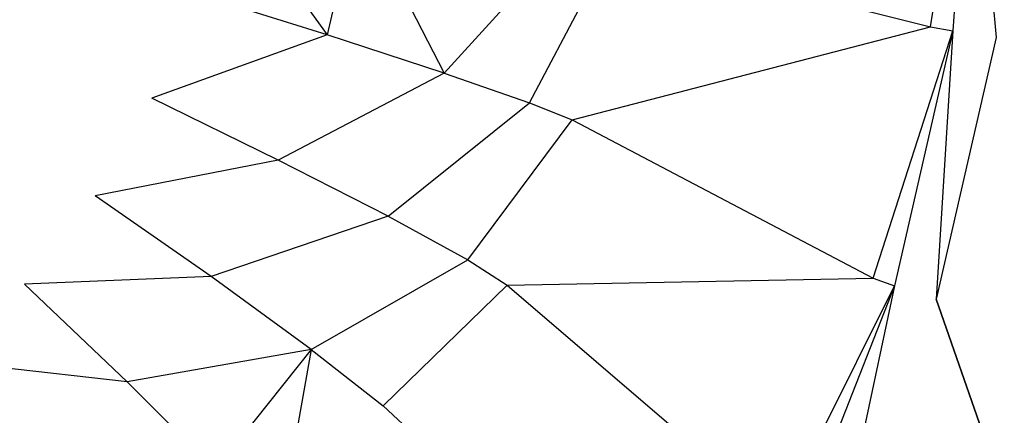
# Model space of a CAD drawing. Extents: x 0 to 1.6, y -0.7 to 0.
# Tile 7 of 12: x 1.34 to 1.51, y -0.46 to -0.39. Entities that reach past the tile are written whole.
import ezdxf

# ---------------------------------------------------------------- set-up
doc = ezdxf.new("R2010")
doc.units = 0
for name, color, linetype in [('L0_WANNE_BA160CAS2V__3___REPLAC', 7, 'CONTINUOUS'), ('L1_WANNE_BA160CAS2V__2___REPLAC', 7, 'CONTINUOUS'), ('L2_WANNE_BA160CAS2V__1___REPLAC', 7, 'CONTINUOUS'), ('L3_WANNE_BA160CAS2V__0___REPLAC', 7, 'CONTINUOUS')]:
    doc.layers.add(name, color=color, linetype=linetype)

msp = doc.modelspace()

# ---------------------------------------------------------------- linework, layer by layer
at = {"layer": 'L0_WANNE_BA160CAS2V__3___REPLAC', "color": 8}
for points, invisible_edges in [([(1.503545, -0.35, 0.440106), (1.445246, -0.380549, 0.059346), (1.500221, -0.394354, 0.440109), (1.503545, -0.35, 0.440106)], 13), ([(1.431037, -0.407442, 0.035976), (1.445246, -0.380549, 0.059346), (1.437521, -0.379046, 0.036016), (1.431037, -0.407442, 0.035976)], 14), ([(1.445246, -0.380549, 0.059346), (1.431037, -0.407442, 0.035976), (1.438423, -0.410413, 0.059301), (1.445246, -0.380549, 0.059346)], 13), ([(1.438423, -0.410413, 0.059301), (1.500221, -0.394354, 0.440109), (1.445246, -0.380549, 0.059346), (1.438423, -0.410413, 0.059301)], 14), ([(1.500221, -0.394354, 0.440109), (1.438423, -0.410413, 0.059301), (1.490325, -0.437718, 0.440117), (1.500221, -0.394354, 0.440109)], 13), ([(1.420392, -0.434551, 0.035911), (1.438423, -0.410413, 0.059301), (1.431037, -0.407442, 0.035976), (1.420392, -0.434551, 0.035911)], 14), ([(1.438423, -0.410413, 0.059301), (1.420392, -0.434551, 0.035911), (1.427223, -0.43892, 0.059227), (1.438423, -0.410413, 0.059301)], 13), ([(1.427223, -0.43892, 0.059227), (1.490325, -0.437718, 0.440117), (1.438423, -0.410413, 0.059301), (1.427223, -0.43892, 0.059227)], 14), ([(1.405826, -0.459766, 0.035823), (1.427223, -0.43892, 0.059227), (1.420392, -0.434551, 0.035911), (1.405826, -0.459766, 0.035823)], 14), ([(1.490325, -0.437718, 0.440117), (1.427223, -0.43892, 0.059227), (1.474076, -0.479123, 0.440129), (1.490325, -0.437718, 0.440117)], 13), ([(1.427223, -0.43892, 0.059227), (1.405826, -0.459766, 0.035823), (1.411897, -0.465433, 0.059126), (1.427223, -0.43892, 0.059227)], 13), ([(1.411897, -0.465433, 0.059126), (1.474076, -0.479123, 0.440129), (1.427223, -0.43892, 0.059227), (1.411897, -0.465433, 0.059126)], 14), ([(1.387665, -0.482524, 0.035715), (1.411897, -0.465433, 0.059126), (1.405826, -0.459766, 0.035823), (1.387665, -0.482524, 0.035715)], 14)]:
    msp.add_3dface(points, dxfattribs=dict(at, invisible_edges=invisible_edges))
at = {"layer": 'L1_WANNE_BA160CAS2V__2___REPLAC', "color": 8}
for points, invisible_edges in [([(1.507432, -0.35, 0.447184), (1.500221, -0.394354, 0.440109), (1.504057, -0.395035, 0.447185), (1.507432, -0.35, 0.447184)], 13), ([(1.500221, -0.394354, 0.440109), (1.507432, -0.35, 0.447184), (1.503545, -0.35, 0.440106), (1.500221, -0.394354, 0.440109)], 14), ([(1.511538, -0.396203, 0.45), (1.507432, -0.35, 0.447184), (1.504057, -0.395035, 0.447185), (1.511538, -0.396203, 0.45)], 13), ([(1.507432, -0.35, 0.447184), (1.511538, -0.396203, 0.45), (1.515, -0.35, 0.45), (1.507432, -0.35, 0.447184)], 14), ([(1.490325, -0.437718, 0.440117), (1.504057, -0.395035, 0.447185), (1.500221, -0.394354, 0.440109), (1.490325, -0.437718, 0.440117)], 14), ([(1.504057, -0.395035, 0.447185), (1.490325, -0.437718, 0.440117), (1.494006, -0.439063, 0.447189), (1.504057, -0.395035, 0.447185)], 13), ([(1.501228, -0.441374, 0.45), (1.504057, -0.395035, 0.447185), (1.494006, -0.439063, 0.447189), (1.501228, -0.441374, 0.45)], 13), ([(1.504057, -0.395035, 0.447185), (1.501228, -0.441374, 0.45), (1.511538, -0.396203, 0.45), (1.504057, -0.395035, 0.447185)], 14), ([(1.474076, -0.479123, 0.440129), (1.494006, -0.439063, 0.447189), (1.490325, -0.437718, 0.440117), (1.474076, -0.479123, 0.440129)], 14), ([(1.494006, -0.439063, 0.447189), (1.474076, -0.479123, 0.440129), (1.477506, -0.481102, 0.447195), (1.494006, -0.439063, 0.447189)], 13), ([(1.4843, -0.484504, 0.45), (1.494006, -0.439063, 0.447189), (1.477506, -0.481102, 0.447195), (1.4843, -0.484504, 0.45)], 13), ([(1.494006, -0.439063, 0.447189), (1.4843, -0.484504, 0.45), (1.501228, -0.441374, 0.45), (1.494006, -0.439063, 0.447189)], 14)]:
    msp.add_3dface(points, dxfattribs=dict(at, invisible_edges=invisible_edges))
at = {"layer": 'L2_WANNE_BA160CAS2V__1___REPLAC', "color": 8}
for points, invisible_edges in [([(1.329659, -0.247945), (1.329659, -0.452055), (1.34396, -0.438785), (1.329659, -0.247945)], 15), ([(1.329659, -0.247945), (1.34396, -0.438785), (1.34396, -0.261215), (1.329659, -0.247945)], 15), ([(1.34396, -0.261215), (1.34396, -0.438785), (1.356124, -0.423532), (1.34396, -0.261215)], 15), ([(1.34396, -0.261215), (1.356124, -0.423532), (1.356124, -0.276468), (1.34396, -0.261215)], 15), ([(1.356124, -0.276468), (1.356124, -0.423532), (1.365879, -0.406636), (1.356124, -0.276468)], 15), ([(1.356124, -0.276468), (1.365879, -0.406636), (1.365879, -0.293364), (1.356124, -0.276468)], 15), ([(1.365879, -0.293364), (1.365879, -0.406636), (1.373007, -0.388475), (1.365879, -0.293364)], 15), ([(1.396151, -0.395743, 0.004352), (1.377348, -0.369455), (1.373007, -0.388475), (1.396151, -0.395743, 0.004352)], 13), ([(1.377348, -0.369455), (1.396151, -0.395743, 0.004352), (1.401301, -0.373128, 0.004358), (1.377348, -0.369455)], 14), ([(1.416334, -0.40234, 0.016865), (1.401301, -0.373128, 0.004358), (1.396151, -0.395743, 0.004352), (1.416334, -0.40234, 0.016865)], 13), ([(1.401301, -0.373128, 0.004358), (1.416334, -0.40234, 0.016865), (1.422234, -0.376465, 0.016887), (1.401301, -0.373128, 0.004358)], 14), ([(1.416334, -0.40234, 0.016865), (1.437521, -0.379046, 0.036016), (1.422234, -0.376465, 0.016887), (1.416334, -0.40234, 0.016865)], 14), ([(1.437521, -0.379046, 0.036016), (1.416334, -0.40234, 0.016865), (1.431037, -0.407442, 0.035976), (1.437521, -0.379046, 0.036016)], 13), ([(1.396151, -0.395743, 0.004352), (1.373007, -0.388475), (1.365879, -0.406636), (1.396151, -0.395743, 0.004352)], 14), ([(1.396151, -0.395743, 0.004352), (1.365879, -0.406636), (1.387694, -0.417343, 0.004341), (1.396151, -0.395743, 0.004352)], 14), ([(1.416334, -0.40234, 0.016865), (1.396151, -0.395743, 0.004352), (1.387694, -0.417343, 0.004341), (1.416334, -0.40234, 0.016865)], 14), ([(1.416334, -0.40234, 0.016865), (1.387694, -0.417343, 0.004341), (1.406648, -0.427049, 0.016828), (1.416334, -0.40234, 0.016865)], 14), ([(1.406648, -0.427049, 0.016828), (1.431037, -0.407442, 0.035976), (1.416334, -0.40234, 0.016865), (1.406648, -0.427049, 0.016828)], 14), ([(1.387694, -0.417343, 0.004341), (1.365879, -0.406636), (1.356124, -0.423532), (1.387694, -0.417343, 0.004341)], 14), ([(1.431037, -0.407442, 0.035976), (1.406648, -0.427049, 0.016828), (1.420392, -0.434551, 0.035911), (1.431037, -0.407442, 0.035976)], 13), ([(1.387694, -0.417343, 0.004341), (1.356124, -0.423532), (1.376116, -0.437446, 0.004327), (1.387694, -0.417343, 0.004341)], 14), ([(1.406648, -0.427049, 0.016828), (1.387694, -0.417343, 0.004341), (1.376116, -0.437446, 0.004327), (1.406648, -0.427049, 0.016828)], 14), ([(1.376116, -0.437446, 0.004327), (1.356124, -0.423532), (1.34396, -0.438785), (1.376116, -0.437446, 0.004327)], 14), ([(1.406648, -0.427049, 0.016828), (1.376116, -0.437446, 0.004327), (1.39339, -0.450039, 0.016778), (1.406648, -0.427049, 0.016828)], 14), ([(1.39339, -0.450039, 0.016778), (1.420392, -0.434551, 0.035911), (1.406648, -0.427049, 0.016828), (1.39339, -0.450039, 0.016778)], 14), ([(1.420392, -0.434551, 0.035911), (1.39339, -0.450039, 0.016778), (1.405826, -0.459766, 0.035823), (1.420392, -0.434551, 0.035911)], 13), ([(1.376116, -0.437446, 0.004327), (1.34396, -0.438785), (1.361674, -0.455605, 0.00431), (1.376116, -0.437446, 0.004327)], 14), ([(1.39339, -0.450039, 0.016778), (1.376116, -0.437446, 0.004327), (1.361674, -0.455605, 0.00431), (1.39339, -0.450039, 0.016778)], 14), ([(1.361674, -0.455605, 0.00431), (1.34396, -0.438785), (1.329659, -0.452055), (1.361674, -0.455605, 0.00431)], 14), ([(1.39339, -0.450039, 0.016778), (1.361674, -0.455605, 0.00431), (1.376856, -0.470799, 0.016716), (1.39339, -0.450039, 0.016778)], 14), ([(1.387665, -0.482524, 0.035715), (1.39339, -0.450039, 0.016778), (1.376856, -0.470799, 0.016716), (1.387665, -0.482524, 0.035715)], 13), ([(1.39339, -0.450039, 0.016778), (1.387665, -0.482524, 0.035715), (1.405826, -0.459766, 0.035823), (1.39339, -0.450039, 0.016778)], 14), ([(1.344686, -0.471416, 0.004289), (1.329659, -0.452055), (1.31354, -0.463045), (1.344686, -0.471416, 0.004289)], 14), ([(1.361674, -0.455605, 0.00431), (1.329659, -0.452055), (1.344686, -0.471416, 0.004289), (1.361674, -0.455605, 0.00431)], 14), ([(1.376856, -0.470799, 0.016716), (1.361674, -0.455605, 0.00431), (1.344686, -0.471416, 0.004289), (1.376856, -0.470799, 0.016716)], 14)]:
    msp.add_3dface(points, dxfattribs=dict(at, invisible_edges=invisible_edges))
at = {"layer": 'L3_WANNE_BA160CAS2V__0___REPLAC', "color": 8}
for points, invisible_edges in [([(1.511538, -0.396203, 0.45), (1.589342, -0.695, 0.45), (1.515, -0.35, 0.45), (1.511538, -0.396203, 0.45)], 13), ([(1.501228, -0.441374, 0.45), (1.589342, -0.695, 0.45), (1.511538, -0.396203, 0.45), (1.501228, -0.441374, 0.45)], 10), ([(1.4843, -0.484504, 0.45), (1.589342, -0.695, 0.45), (1.501228, -0.441374, 0.45), (1.4843, -0.484504, 0.45)], 13)]:
    msp.add_3dface(points, dxfattribs=dict(at, invisible_edges=invisible_edges))

doc.saveas('drawing.dxf')
